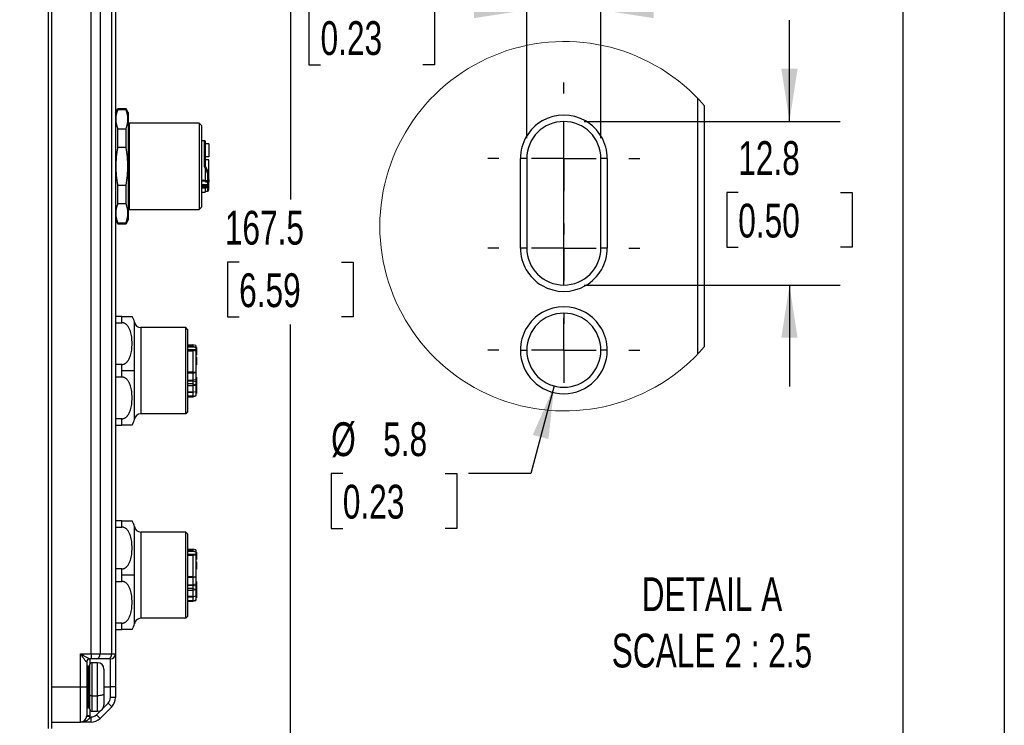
# Model space of a CAD drawing. Header units: millimetres. Extents: x 0 to 699, y 0 to 540.
# Tile 27 of 54: x 544 to 699, y 102 to 213. Entities that reach past the tile are written whole.
import ezdxf

# ---------------------------------------------------------------- set-up
doc = ezdxf.new("R2010")
doc.units = ezdxf.units.MM
doc.header["$LTSCALE"] = 2.5
doc.linetypes.add('CENTERX2', pattern=[20.32, 12.7, -2.54, 2.54, -2.54])
doc.layers.add('CENTER', color=40, linetype='CENTERX2')
doc.layers.add('DIMENSIONS', color=140, linetype='Continuous', lineweight=25)
doc.layers.add('TEXT', color=140, linetype='Continuous', lineweight=25)
doc.styles.add('SLDTEXTSTYLE0', font='TXT', dxfattribs={"width": 0.7})
doc.dimstyles.new('SLDDIMSTYLE1', dxfattribs={"dimtxt": 5.39502, "dimasz": 8.255, "dimexe": 0, "dimexo": 0.0625, "dimgap": 1.348755, "dimtad": 0, "dimtih": 1, "dimtoh": 1, "dimdec": 1, "dimrnd": 1e-09, "dimzin": 12, "dimdsep": 46, "dimtxsty": 'SLDTEXTSTYLE0', "dimsah": 1, "dimcen": 0.09, "dimadec": 0, "dimazin": 3, "dimtfac": 1, "dimtdec": 1, "dimtofl": 0, "dimtmove": 0, "dimatfit": 3, "dimfxl": 0, "dimfrac": 2, "dimtolj": 1, "dimtzin": 12, "dimarcsym": 0})
doc.dimstyles.new('SLDDIMSTYLE8', dxfattribs={"dimtxt": 5.39502, "dimasz": 8.255, "dimexe": 0, "dimexo": 0.0625, "dimgap": 1.348755, "dimtad": 0, "dimtih": 1, "dimtoh": 1, "dimdec": 1, "dimlfac": 0.5, "dimrnd": 1e-09, "dimzin": 12, "dimdsep": 46, "dimtxsty": 'SLDTEXTSTYLE0', "dimsah": 1, "dimcen": 0.09, "dimadec": 0, "dimazin": 3, "dimtfac": 1, "dimtdec": 1, "dimtmove": 0, "dimatfit": 0, "dimfxl": 0, "dimfrac": 2, "dimtolj": 1, "dimtzin": 12, "dimarcsym": 0})
doc.dimstyles.new('SLDDIMSTYLE9', dxfattribs={"dimtxt": 5.39502, "dimasz": 8.255, "dimexe": 0, "dimexo": 0.0625, "dimgap": 1.348755, "dimtad": 0, "dimtih": 1, "dimtoh": 1, "dimdec": 1, "dimlfac": 0.5, "dimrnd": 1e-09, "dimzin": 12, "dimdsep": 46, "dimtxsty": 'SLDTEXTSTYLE0', "dimsah": 1, "dimcen": 0, "dimadec": 0, "dimazin": 3, "dimtfac": 1, "dimtdec": 1, "dimtofl": 0, "dimtmove": 0, "dimatfit": 3, "dimfxl": 0, "dimfrac": 2, "dimtolj": 1, "dimtzin": 12, "dimarcsym": 0})

# ---------------------------------------------------------------- blocks, each defined once
blk = doc.blocks.new('_D_24')
at = {"layer": 'DIMENSIONS'}
for p, q in [((544.89, 256.84), (594.63, 256.84)), ((586.7, 256.84), (586.7, 184.62)), ((578.68, 174.84), (576.87, 174.84)), ((576.87, 174.84), (576.87, 166.27)), ((594.71, 174.84), (596.52, 174.84)), ((596.52, 174.84), (596.52, 166.27)), ((576.87, 166.27), (578.68, 166.27)), ((586.7, 89.34), (586.7, 165.06)), ((596.52, 166.27), (594.71, 166.27)), ((544.84, 89.34), (594.63, 89.34))]:
    blk.add_line(p, q, dxfattribs=at)
for points in [[(586.7, 256.84), (585.43, 248.59), (587.97, 248.59)], [(586.7, 89.34), (587.97, 97.6), (585.43, 97.6)]]:
    blk.add_solid(points, dxfattribs=at)
at = {"layer": 'DIMENSIONS', "char_height": 5.292, "attachment_point": 1, "style": 'SLDTEXTSTYLE0'}
for s, insert in [('167.5', (576.44, 182.87)), ('6.59', (578.68, 173.09))]:
    blk.add_mtext(s, dxfattribs=dict(at, insert=insert))
blk = doc.blocks.new('_D_25')
at = {"layer": 'DIMENSIONS'}
for p, q in [((664.86, 196.85), (664.86, 212.72)), ((632.7, 196.85), (672.79, 196.85)), ((656.84, 185.74), (655.03, 185.74)), ((655.03, 185.74), (655.03, 177.16)), ((672.87, 185.74), (674.68, 185.74)), ((674.68, 185.74), (674.68, 177.16)), ((655.03, 177.16), (656.84, 177.16)), ((674.68, 177.16), (672.87, 177.16)), ((632.7, 171.25), (672.79, 171.25)), ((664.86, 171.25), (664.86, 155.37))]:
    blk.add_line(p, q, dxfattribs=at)
for points in [[(664.86, 196.85), (666.13, 205.1), (663.59, 205.1)], [(664.86, 171.25), (663.59, 162.99), (666.13, 162.99)]]:
    blk.add_solid(points, dxfattribs=at)
at = {"layer": 'DIMENSIONS', "char_height": 5.292, "attachment_point": 1, "style": 'SLDTEXTSTYLE0'}
for s, insert in [('12.8', (656.84, 193.77)), ('0.50', (656.84, 183.98))]:
    blk.add_mtext(s, dxfattribs=dict(at, insert=insert))
blk = doc.blocks.new('_D_26')
at = {"layer": 'DIMENSIONS'}
for p, q in [((623.73, 194.22), (623.73, 222.24)), ((635.33, 194.22), (635.33, 222.24)), ((591.43, 214.3), (589.62, 214.3)), ((589.62, 214.3), (589.62, 205.73)), ((607.47, 214.3), (609.28, 214.3)), ((609.28, 214.3), (609.28, 205.73)), ((623.73, 214.3), (614.78, 214.3)), ((635.33, 214.3), (651.2, 214.3)), ((589.62, 205.73), (591.43, 205.73)), ((609.28, 205.73), (607.47, 205.73))]:
    blk.add_line(p, q, dxfattribs=at)
for points in [[(623.73, 214.3), (615.47, 215.57), (615.47, 213.03)], [(635.33, 214.3), (643.58, 213.03), (643.58, 215.57)]]:
    blk.add_solid(points, dxfattribs=at)
at = {"layer": 'DIMENSIONS', "char_height": 5.292, "attachment_point": 1, "style": 'SLDTEXTSTYLE0'}
for s, insert in [('5.8', (593.68, 222.33)), ('0.23', (591.43, 212.55))]:
    blk.add_mtext(s, dxfattribs=dict(at, insert=insert))
blk = doc.blocks.new('_D_27')
at = {"layer": 'DIMENSIONS'}
for p, q in [((628.03, 155.45), (624.35, 141.74)), ((594.92, 141.74), (593.11, 141.74)), ((593.11, 141.74), (593.11, 133.17)), ((610.95, 141.74), (612.76, 141.74)), ((612.76, 141.74), (612.76, 133.17)), ((624.35, 141.74), (614.58, 141.74)), ((593.11, 133.17), (594.92, 133.17)), ((612.76, 133.17), (610.95, 133.17))]:
    blk.add_line(p, q, dxfattribs=at)
blk.add_solid([(628.03, 155.45), (624.66, 147.8), (627.12, 147.14)], dxfattribs=at)
at = {"layer": 'DIMENSIONS', "char_height": 5.292, "attachment_point": 1, "style": 'SLDTEXTSTYLE0'}
for s, insert in [('%%c', (593.09, 149.77)), ('5.8', (601.24, 149.77)), ('0.23', (594.92, 139.99))]:
    blk.add_mtext(s, dxfattribs=dict(at, insert=insert))
blk = doc.blocks.new('SW_CENTERMARKSYMBOL_18')
at = {"layer": 'CENTER', "color": 0}
for p, q in [((0, 10.16), (0, 11.88)), ((0, 0), (0, 5.08)), ((-10.16, 0), (-11.88, 0)), ((0, 0), (-5.08, 0)), ((0, 0), (0, -5.08)), ((0, 0), (5.08, 0)), ((10.16, 0), (11.88, 0)), ((0, -10.16), (0, -11.88))]:
    blk.add_line(p, q, dxfattribs=at)
blk = doc.blocks.new('SW_CENTERMARKSYMBOL_19')
at = {"layer": 'CENTER', "color": 0}
for p, q in [((0, 10.16), (0, 11.88)), ((0, 0), (0, 5.08)), ((-10.16, 0), (-11.88, 0)), ((0, 0), (-5.08, 0)), ((0, 0), (0, -5.08)), ((0, 0), (5.08, 0)), ((10.16, 0), (11.88, 0)), ((0, -10.16), (0, -11.88))]:
    blk.add_line(p, q, dxfattribs=at)
blk = doc.blocks.new('SW_CENTERMARKSYMBOL_20')
at = {"layer": 'CENTER', "color": 0}
for p, q in [((0, 10.16), (0, 11.88)), ((0, 0), (0, 5.08)), ((-10.16, 0), (-11.88, 0)), ((0, 0), (-5.08, 0)), ((0, 0), (0, -5.08)), ((0, 0), (5.08, 0)), ((10.16, 0), (11.88, 0))]:
    blk.add_line(p, q, dxfattribs=at)

msp = doc.modelspace()

# ---------------------------------------------------------------- linework, layer by layer
at = {"color": 7, "linetype": 'Continuous'}
msp.add_line((698.506175, 539.756685), (698.506175, 0.006685), dxfattribs=at)
for p, q in [((548.814991, 101.842399), (548.814991, 295.342399)), ((549.314991, 295.342399), (549.314991, 101.842399)), ((555.486564, 113.542399), (555.486564, 234.142399)), ((556.900777, 234.142399), (556.900777, 113.542399)), ((558.729204, 113.542399), (558.729204, 234.142399)), ((559.314991, 234.142399), (559.314991, 113.542399)), ((650.527464, 160.480917), (650.527464, 200.441279)), ((651.527458, 199.339934), (651.527458, 161.582269)), ((559.314991, 198.242399), (559.661401, 198.842399)), ((559.661401, 198.682635), (559.661401, 198.842399)), ((560.968581, 198.842399), (559.661401, 198.842399)), ((560.968581, 198.682635), (559.661401, 198.682635)), ((560.968581, 198.682635), (560.968581, 198.842399)), ((561.314991, 198.242399), (560.968581, 198.842399)), ((561.314991, 198.242399), (561.314991, 181.442399)), ((572.414991, 196.592399), (561.514991, 196.592399)), ((561.514991, 189.842399), (561.514991, 196.592399)), ((572.814991, 196.192399), (572.414991, 196.592399)), ((572.414991, 196.592399), (572.414991, 189.842399)), ((572.814991, 189.842399), (572.814991, 196.192399)), ((559.661401, 192.800439), (559.661401, 195.724595)), ((559.661401, 195.724595), (560.968581, 195.724595)), ((560.968581, 192.800439), (560.968581, 195.724595)), ((560.968581, 192.800439), (559.661401, 192.800439)), ((572.814991, 193.892399), (573.214991, 193.892399)), ((573.214991, 193.892399), (573.214991, 189.842399)), ((573.414991, 189.842392), (573.414991, 193.692399)), ((573.914991, 193.331826), (573.414991, 193.331826)), ((573.914991, 193.331826), (573.914991, 191.331826)), ((573.914991, 191.331826), (573.414991, 191.331826)), ((561.514991, 183.092399), (561.514991, 189.842399)), ((572.414991, 189.842399), (572.414991, 183.092399)), ((572.814991, 183.492399), (572.814991, 189.842399)), ((573.214991, 189.842399), (573.214991, 189.792734)), ((573.414991, 189.842399), (573.214991, 189.842399)), ((573.914991, 190.831826), (573.414991, 190.831826)), ((573.914991, 188.831826), (573.914991, 190.831826)), ((622.727459, 177.04779), (622.727459, 191.047788)), ((623.727461, 191.047788), (622.727459, 191.047788)), ((623.727461, 191.047788), (623.727461, 177.04779)), ((636.327462, 191.047788), (635.32746, 191.047788)), ((635.32746, 177.04779), (635.32746, 191.047788)), ((636.327462, 191.047788), (636.327462, 177.04779)), ((573.414991, 187.636196), (573.414991, 189.371953)), ((573.714991, 188.740784), (573.714991, 187.636196)), ((573.914991, 188.795185), (573.81343, 188.795185)), ((573.914991, 188.831826), (573.911606, 188.831826)), ((573.914991, 187.745144), (573.914991, 188.795185)), ((559.661401, 183.960203), (559.661401, 186.884359)), ((559.661401, 186.884359), (560.968581, 186.884359)), ((560.968581, 183.960203), (560.968581, 186.884359)), ((573.414991, 187.636196), (572.814991, 187.636196)), ((572.814991, 187.546238), (573.714991, 187.546238)), ((572.814991, 187.545144), (573.714991, 187.545144)), ((572.814991, 187.013972), (573.414991, 187.013972)), ((573.414991, 186.755195), (572.814991, 186.755195)), ((573.714991, 186.59288), (572.814991, 186.59288)), ((573.414991, 187.636196), (573.714991, 187.636196)), ((573.414991, 187.418855), (573.414991, 187.545144)), ((573.414991, 187.418855), (573.714991, 187.418855)), ((573.414991, 187.013972), (573.714991, 187.013972)), ((573.414991, 186.755195), (573.414991, 187.013972)), ((573.714991, 186.755195), (573.414991, 186.755195)), ((573.714991, 187.636196), (573.714991, 187.546238)), ((573.714991, 187.546238), (573.714991, 187.545144)), ((573.714991, 187.418855), (573.714991, 187.013972)), ((573.714991, 187.013972), (573.714991, 186.755195)), ((573.714991, 186.755195), (573.714991, 186.59288)), ((573.714991, 186.59288), (573.714991, 186.446052)), ((573.856412, 186.713773), (573.856412, 186.97255)), ((573.914991, 187.745144), (573.914991, 187.412395)), ((573.914991, 186.87255), (573.914991, 187.412395)), ((573.914991, 186.613773), (573.914991, 186.87255)), ((573.914991, 186.137558), (573.914991, 186.613773)), ((572.814991, 186.446052), (573.414991, 186.446052)), ((572.814991, 185.792399), (573.214991, 185.792399)), ((573.214991, 185.792703), (573.214991, 185.792399)), ((573.714991, 186.446052), (573.414991, 186.446052)), ((573.714991, 186.446052), (573.714991, 185.945099)), ((560.968581, 183.960203), (559.661401, 183.960203)), ((572.414991, 183.092399), (572.814991, 183.492399)), ((561.514991, 183.092399), (572.414991, 183.092399)), ((559.314991, 181.442399), (559.661401, 180.842399)), ((559.661401, 180.842399), (559.661401, 181.002163)), ((559.661401, 181.002163), (560.968581, 181.002163)), ((559.661401, 180.842399), (560.968581, 180.842399)), ((561.314991, 181.442399), (560.968581, 180.842399)), ((560.968581, 180.842399), (560.968581, 181.002163)), ((623.727461, 177.04779), (622.727459, 177.04779)), ((636.327462, 177.04779), (635.32746, 177.04779)), ((560.314991, 166.342399), (559.314991, 166.342399)), ((559.314991, 165.360426), (560.314991, 165.360426)), ((560.314991, 165.360426), (560.314991, 166.342399)), ((562.292363, 157.842399), (562.292363, 165.442399)), ((563.281049, 164.592399), (563.281049, 151.092399)), ((570.314991, 164.592399), (563.281049, 164.592399)), ((570.314991, 151.092399), (570.314991, 164.592399)), ((570.614991, 164.292399), (570.314991, 164.592399)), ((570.614991, 164.292399), (570.614991, 151.392399)), ((570.614991, 161.917399), (571.414991, 161.917399)), ((571.914991, 161.783424), (571.414991, 161.917399)), ((571.414991, 161.917399), (571.414991, 161.667181)), ((571.414991, 161.667181), (570.614991, 161.667181)), ((571.837569, 161.525606), (570.614991, 161.525606)), ((571.914991, 161.100968), (570.614991, 161.100968)), ((571.281763, 161.001043), (570.614991, 161.001043)), ((570.614991, 160.97799), (571.414991, 160.97799)), ((571.414991, 160.97799), (571.414991, 157.597115)), ((571.914991, 160.940089), (571.749039, 160.971753)), ((571.837569, 161.525606), (571.914991, 161.507241)), ((571.914991, 161.783424), (571.914991, 161.507241)), ((571.914991, 161.507241), (571.914991, 161.100968)), ((572.014991, 161.455439), (571.914991, 161.455439)), ((571.914991, 161.244204), (572.014991, 161.244204)), ((571.914991, 161.100968), (571.914991, 160.940089)), ((571.914991, 161.045283), (572.014991, 161.045283)), ((571.914991, 160.940089), (571.914991, 157.605179)), ((571.914991, 160.869635), (572.014991, 160.869635)), ((571.914991, 160.693721), (572.014991, 160.693721)), ((572.014991, 160.494502), (571.914991, 160.494502)), ((572.014991, 161.455439), (572.014991, 161.244204)), ((572.014991, 161.244204), (572.014991, 161.045283)), ((572.014991, 161.045283), (572.014991, 160.869635)), ((572.014991, 160.869635), (572.014991, 160.693721)), ((572.014991, 160.693721), (572.014991, 160.494502)), ((572.014991, 160.494502), (572.014991, 160.283714)), ((622.727459, 161.047787), (623.727461, 161.047787)), ((636.327462, 161.047787), (635.32746, 161.047787)), ((560.314991, 158.824372), (559.314991, 158.824372)), ((560.314991, 157.842399), (560.314991, 158.824372)), ((571.914991, 160.283714), (572.014991, 160.283714)), ((571.914991, 159.940102), (572.014991, 159.940102)), ((571.914991, 159.869789), (572.014991, 159.869789)), ((571.914991, 159.058738), (572.014991, 159.058738)), ((572.014991, 159.940102), (572.014991, 159.869789)), ((572.014991, 159.869789), (572.014991, 159.058738)), ((572.014991, 159.058738), (572.014991, 158.768227)), ((560.314991, 156.860426), (560.314991, 157.842399)), ((562.292363, 157.842399), (560.314991, 157.842399)), ((562.292363, 150.242399), (562.292363, 157.842399)), ((571.414991, 157.597115), (570.614991, 157.597115)), ((571.414991, 157.467732), (570.614991, 157.467732)), ((571.414991, 157.597115), (571.914991, 157.605179)), ((571.414991, 157.597115), (571.414991, 157.467732)), ((571.414991, 157.467732), (571.914991, 157.562466)), ((571.414991, 157.467732), (571.414991, 156.339797)), ((571.914991, 158.768227), (572.014991, 158.768227)), ((571.914991, 157.605179), (571.914991, 157.562466)), ((571.914991, 157.562466), (571.914991, 156.434531)), ((559.314991, 156.860426), (560.314991, 156.860426)), ((570.614991, 156.339797), (571.414991, 156.339797)), ((571.414991, 156.198375), (570.614991, 156.198375)), ((571.414991, 155.76297), (570.614991, 155.76297)), ((571.914991, 156.434531), (571.414991, 156.339797)), ((571.414991, 156.339797), (571.414991, 156.198375)), ((571.414991, 156.198375), (571.414991, 155.76297)), ((571.914991, 156.103641), (571.414991, 156.198375)), ((571.414991, 155.76297), (571.414991, 155.506924)), ((571.414991, 155.76297), (571.914991, 155.668235)), ((572.014991, 156.840101), (571.914991, 156.840101)), ((572.014991, 156.592909), (571.914991, 156.592909)), ((572.014991, 156.518751), (571.914991, 156.518751)), ((571.914991, 156.434531), (571.914991, 156.103641)), ((572.014991, 156.271559), (571.914991, 156.271559)), ((571.914991, 156.103641), (571.914991, 155.668235)), ((572.014991, 156.840101), (572.014991, 156.592909)), ((572.014991, 156.592909), (572.014991, 156.518751)), ((572.014991, 156.518751), (572.014991, 156.271559)), ((572.014991, 156.271559), (572.014991, 155.60414)), ((570.614991, 155.506924), (571.414991, 155.506924)), ((571.414991, 154.50306), (570.614991, 154.50306)), ((570.614991, 154.466954), (571.414991, 154.466954)), ((571.414991, 155.506924), (571.914991, 155.583708)), ((571.414991, 155.506924), (571.414991, 154.50306)), ((571.414991, 154.50306), (571.914991, 154.612848)), ((571.414991, 154.466954), (571.914991, 154.600929)), ((571.414991, 154.50306), (571.414991, 154.466954)), ((571.414991, 154.466954), (571.414991, 153.833004)), ((571.914991, 155.668235), (571.914991, 155.583708)), ((572.014991, 155.60414), (571.914991, 155.60414)), ((571.914991, 155.583708), (571.914991, 154.612848)), ((572.014991, 155.543282), (571.914991, 155.543282)), ((571.914991, 154.612848), (571.914991, 154.600929)), ((571.914991, 154.600929), (571.914991, 153.927738)), ((572.014991, 154.293282), (571.914991, 154.293282)), ((572.014991, 155.543282), (572.014991, 154.293282)), ((571.414991, 153.833004), (570.614991, 153.833004)), ((570.614991, 153.774788), (571.414991, 153.774788)), ((570.614991, 153.767399), (571.414991, 153.767399)), ((571.414991, 153.833004), (571.914991, 153.927738)), ((571.914991, 153.908519), (571.414991, 153.774788)), ((571.414991, 153.767399), (571.914991, 153.901373)), ((571.414991, 153.833004), (571.414991, 153.774788)), ((571.414991, 153.774788), (571.414991, 153.767399)), ((571.914991, 153.927738), (571.914991, 153.908519)), ((571.914991, 153.908519), (571.914991, 153.901373)), ((570.614991, 151.392399), (570.314991, 151.092399)), ((560.314991, 150.324372), (559.314991, 150.324372)), ((560.314991, 149.342399), (560.314991, 150.324372)), ((570.314991, 151.092399), (563.281049, 151.092399)), ((559.314991, 149.342399), (560.314991, 149.342399)), ((560.314991, 134.342399), (559.314991, 134.342399)), ((560.314991, 133.360426), (560.314991, 134.342399)), ((559.314991, 133.360426), (560.314991, 133.360426)), ((562.292363, 125.842399), (562.292363, 133.442399)), ((563.281049, 132.592399), (563.281049, 119.092399)), ((570.314991, 132.592399), (563.281049, 132.592399)), ((570.314991, 119.092399), (570.314991, 132.592399)), ((570.614991, 132.292399), (570.314991, 132.592399)), ((570.614991, 132.292399), (570.614991, 119.392399)), ((570.614991, 129.917399), (571.414991, 129.917399)), ((571.414991, 129.667181), (570.614991, 129.667181)), ((571.837569, 129.525606), (570.614991, 129.525606)), ((571.914991, 129.783424), (571.414991, 129.917399)), ((571.414991, 129.917399), (571.414991, 129.667181)), ((571.837569, 129.525606), (571.914991, 129.507241)), ((571.914991, 129.783424), (571.914991, 129.507241)), ((571.914991, 129.100968), (570.614991, 129.100968)), ((571.281763, 129.001043), (570.614991, 129.001043)), ((570.614991, 128.97799), (571.414991, 128.97799)), ((571.414991, 128.97799), (571.414991, 125.597115)), ((571.914991, 128.940089), (571.749039, 128.971753)), ((571.914991, 129.507241), (571.914991, 129.100968)), ((572.014991, 129.455439), (571.914991, 129.455439)), ((571.914991, 129.244204), (572.014991, 129.244204)), ((571.914991, 129.100968), (571.914991, 128.939578)), ((571.914991, 129.045283), (572.014991, 129.045283)), ((571.914991, 128.940089), (571.914991, 125.605179)), ((571.914991, 128.869635), (572.014991, 128.869635)), ((571.914991, 128.693721), (572.014991, 128.693721)), ((572.014991, 128.494502), (571.914991, 128.494502)), ((571.914991, 128.283714), (572.014991, 128.283714)), ((572.014991, 129.455439), (572.014991, 129.244204)), ((572.014991, 129.244204), (572.014991, 129.045283)), ((572.014991, 129.045283), (572.014991, 128.869635)), ((572.014991, 128.869635), (572.014991, 128.693721)), ((572.014991, 128.693721), (572.014991, 128.494502)), ((572.014991, 128.494502), (572.014991, 128.283714)), ((560.314991, 126.824372), (559.314991, 126.824372)), ((560.314991, 125.842399), (560.314991, 126.824372)), ((571.914991, 127.940102), (572.014991, 127.940102)), ((571.914991, 127.869789), (572.014991, 127.869789)), ((571.914991, 127.058738), (572.014991, 127.058738)), ((571.914991, 126.768227), (572.014991, 126.768227)), ((572.014991, 127.940102), (572.014991, 127.869789)), ((572.014991, 127.869789), (572.014991, 127.058738)), ((572.014991, 127.058738), (572.014991, 126.768227)), ((560.314991, 124.860426), (560.314991, 125.842399)), ((562.292363, 125.842399), (560.314991, 125.842399)), ((562.292363, 118.242399), (562.292363, 125.842399)), ((571.414991, 125.597115), (570.614991, 125.597115)), ((571.414991, 125.467732), (570.614991, 125.467732)), ((571.414991, 125.597115), (571.914991, 125.605179)), ((571.414991, 125.597115), (571.414991, 125.467732)), ((571.414991, 125.467732), (571.914991, 125.562466)), ((571.414991, 125.467732), (571.414991, 124.339797)), ((571.914991, 125.605179), (571.914991, 125.562466)), ((571.914991, 125.562466), (571.914991, 124.434531)), ((559.314991, 124.860426), (560.314991, 124.860426)), ((570.614991, 124.339797), (571.414991, 124.339797)), ((571.414991, 124.198375), (570.614991, 124.198375)), ((571.414991, 123.76297), (570.614991, 123.76297)), ((570.614991, 123.506924), (571.414991, 123.506924)), ((571.914991, 124.434531), (571.414991, 124.339797)), ((571.414991, 124.339797), (571.414991, 124.198375)), ((571.414991, 124.198375), (571.414991, 123.76297)), ((571.914991, 124.103641), (571.414991, 124.198375)), ((571.414991, 123.76297), (571.414991, 123.506924)), ((571.414991, 123.76297), (571.914991, 123.668235)), ((571.414991, 123.506924), (571.914991, 123.583708)), ((571.414991, 123.506924), (571.414991, 122.50306)), ((572.014991, 124.840101), (571.914991, 124.840101)), ((572.014991, 124.592909), (571.914991, 124.592909)), ((572.014991, 124.518751), (571.914991, 124.518751)), ((571.914991, 124.434531), (571.914991, 124.103641)), ((572.014991, 124.271559), (571.914991, 124.271559)), ((571.914991, 124.103641), (571.914991, 123.668235)), ((571.914991, 123.668235), (571.914991, 123.583708)), ((572.014991, 123.60414), (571.914991, 123.60414)), ((571.914991, 123.583708), (571.914991, 122.612848)), ((572.014991, 123.543282), (571.914991, 123.543282)), ((572.014991, 124.840101), (572.014991, 124.592909)), ((572.014991, 124.592909), (572.014991, 124.518751)), ((572.014991, 124.518751), (572.014991, 124.271559)), ((572.014991, 124.271559), (572.014991, 123.60414)), ((572.014991, 123.543282), (572.014991, 122.293282)), ((571.414991, 122.50306), (570.614991, 122.50306)), ((570.614991, 122.466954), (571.414991, 122.466954)), ((571.414991, 121.833004), (570.614991, 121.833004)), ((571.414991, 122.50306), (571.914991, 122.612848)), ((571.414991, 122.466954), (571.914991, 122.600929)), ((571.414991, 122.50306), (571.414991, 122.466954)), ((571.414991, 122.466954), (571.414991, 121.833004)), ((571.414991, 121.833004), (571.914991, 121.927738)), ((571.914991, 121.908519), (571.414991, 121.774788)), ((571.414991, 121.767399), (571.914991, 121.901373)), ((571.414991, 121.833004), (571.414991, 121.774788)), ((571.914991, 122.612848), (571.914991, 122.600929)), ((571.914991, 122.600929), (571.914991, 121.927738)), ((572.014991, 122.293282), (571.914991, 122.293282)), ((571.914991, 121.927738), (571.914991, 121.908519)), ((571.914991, 121.908519), (571.914991, 121.901373)), ((570.614991, 121.774788), (571.414991, 121.774788)), ((570.614991, 121.767399), (571.414991, 121.767399)), ((571.414991, 121.774788), (571.414991, 121.767399)), ((570.314991, 119.092399), (563.281049, 119.092399)), ((570.614991, 119.392399), (570.314991, 119.092399)), ((560.314991, 118.324372), (559.314991, 118.324372)), ((559.314991, 117.342399), (560.314991, 117.342399)), ((560.314991, 117.342399), (560.314991, 118.324372)), ((553.814991, 113.542399), (555.486564, 113.542399)), ((553.814991, 108.342399), (553.814991, 113.542399)), ((555.486564, 112.742399), (555.301598, 112.742399)), ((555.314991, 112.742399), (555.314991, 111.842399)), ((555.486564, 113.542399), (555.486564, 112.742399)), ((555.486564, 113.542399), (556.900777, 113.542399)), ((556.335092, 112.742399), (555.486564, 112.742399)), ((558.163519, 112.742399), (556.335092, 112.742399)), ((556.900777, 113.542399), (558.729204, 113.542399)), ((558.514991, 112.742399), (558.163519, 112.742399)), ((558.514991, 108.342399), (558.514991, 112.742399)), ((558.729204, 113.542399), (559.314991, 113.542399)), ((559.314991, 113.542399), (559.314991, 108.342399)), ((554.814991, 112.242399), (554.806062, 112.242399)), ((554.814991, 112.242399), (554.814991, 108.342399)), ((555.114991, 111.592399), (555.014991, 111.592399)), ((555.014991, 111.592399), (555.014991, 108.342399)), ((555.114991, 108.342399), (555.114991, 111.592399)), ((555.314991, 107.064328), (555.314991, 111.842399)), ((556.514991, 112.142399), (555.614991, 112.142399)), ((555.614991, 112.142399), (555.614991, 106.954779)), ((556.514991, 106.954779), (556.514991, 112.142399)), ((557.514991, 111.142399), (557.514991, 107.319942)), ((549.314991, 108.342399), (553.814991, 108.342399)), ((553.814991, 108.342399), (554.814991, 108.342399)), ((553.814991, 102.842399), (553.814991, 108.342399)), ((554.814991, 108.342399), (554.814991, 103.842399)), ((555.014991, 108.342399), (554.814991, 108.342399)), ((555.114991, 108.342399), (555.014991, 108.342399)), ((555.014991, 108.342399), (555.014991, 105.092399)), ((555.114991, 108.342399), (555.314991, 108.342399)), ((555.114991, 105.092399), (555.114991, 108.342399)), ((557.514991, 108.342399), (558.514991, 108.342399)), ((559.314991, 108.342399), (558.514991, 108.342399)), ((558.514991, 106.670826), (558.514991, 108.342399)), ((559.314991, 108.342399), (559.314991, 106.670826)), ((555.314991, 104.842399), (555.314991, 107.064328)), ((555.614991, 106.954779), (556.514991, 106.954779)), ((555.614991, 106.954779), (555.614991, 104.542399)), ((556.514991, 104.542399), (556.514991, 106.954779)), ((557.514991, 107.319942), (557.514991, 105.542399)), ((559.314991, 106.670826), (558.514991, 106.670826)), ((555.014991, 105.092399), (555.114991, 105.092399)), ((558.729204, 105.256612), (556.900777, 103.428185)), ((557.377388, 105.036167), (558.163519, 105.822298)), ((558.729204, 105.256612), (558.163519, 105.822298)), ((555.301598, 103.642399), (554.806062, 103.709065)), ((555.314991, 103.842399), (554.814991, 103.842399)), ((555.301598, 103.642399), (555.486564, 103.642399)), ((555.314991, 104.842399), (555.314991, 103.842399)), ((555.486564, 102.842399), (555.486564, 103.642399)), ((555.614991, 104.542399), (556.514991, 104.542399)), ((556.335092, 103.993871), (557.021222, 104.680001)), ((556.900777, 103.428185), (556.335092, 103.993871)), ((549.314991, 102.842399), (553.814991, 102.842399)), ((555.486564, 102.842399), (553.814991, 102.842399))]:
    msp.add_line(p, q)
at = {"flags": 128}
for points in [[(573.21499, 189.792733), (573.240038, 189.740035), (573.265079, 189.687351), (573.29011, 189.634689), (573.315128, 189.582055), (573.340128, 189.529457), (573.365107, 189.476903), (573.390063, 189.424399), (573.414991, 189.371953)], [(573.914991, 187.745144), (573.911148, 187.723889), (573.899767, 187.703451), (573.881285, 187.684616), (573.856412, 187.668106), (573.826105, 187.654557), (573.791527, 187.644489), (573.754009, 187.638289), (573.714991, 187.636196)], [(573.414991, 185.819815), (573.414991, 185.853469), (573.414991, 185.900288), (573.414991, 185.960117), (573.414991, 186.03276), (573.414991, 186.117977), (573.414991, 186.215485), (573.414991, 186.324964), (573.414991, 186.446052)], [(555.614991, 106.954779), (555.556464, 106.956884), (555.500186, 106.963118), (555.44832, 106.973242), (555.402859, 106.986865), (555.36555, 107.003466), (555.337827, 107.022406), (555.320755, 107.042956), (555.314991, 107.064328)], [(557.514991, 107.319942), (557.495776, 107.248703), (557.43887, 107.1802), (557.34646, 107.117069), (557.222098, 107.061733), (557.070561, 107.01632), (556.897674, 106.982576), (556.710081, 106.961796), (556.514991, 106.954779)]]:
    msp.add_lwpolyline(points, dxfattribs=at)
at = {"color": 7, "linetype": 'Continuous', "lineweight": 18}
msp.add_arc((629.628614, 180.461102), 28.913141, 40.76438287, 319.23561713, dxfattribs=at)
for centre, radius, start, end in [((629.52746, 191.04779), 6.800001, 359.99998431, 180.00001569), ((561.514991, 196.792399), 0.2, 180, 270), ((629.52746, 191.047787), 5.799999, 0.00000949, 179.99999051), ((573.214991, 193.692399), 0.2, 0, 90), ((573.761291, 188.965406), 0.229344, 258.35289189, 312.08013829), ((573.714991, 188.795185), 0.2, 13.28252559, 26.56505128), ((573.714991, 188.795185), 0.2, 0, 13.28252559), ((573.714991, 187.745144), 0.2, 270, 0), ((573.764939, 185.866057), 1.553601, 84.45753516, 91.84236061), ((573.719312, 186.766593), 0.247417, 56.34938995, 91.00071017), ((573.719312, 186.507816), 0.247417, 56.34939005, 91.00071009), ((573.729828, 186.631466), 0.186006, 265.4248248, 354.54184059), ((573.789914, 186.866439), 0.125226, 2.79710425, 57.92528255), ((573.789914, 186.607662), 0.125226, 2.79710438, 57.92528233), ((573.189868, 186.729277), 0.936911, 271.53649333, 283.90316115), ((573.71869, 186.141402), 0.196338, 268.9204014, 358.87809635), ((561.514991, 182.892399), 0.2, 90, 180), ((629.52746, 177.047788), 6.800001, 179.99998431, 0.00001569), ((629.52746, 177.04779), 5.799999, 180.00000949, 359.99999051), ((629.52746, 161.047789), 6.800001, 359.99998431, 180.00001569), ((629.52746, 161.047786), 5.799999, 0.00000949, 179.99999051), ((560.314991, 165.142399), 2, 8.62692656, 36.91916691), ((563.281049, 165.592399), 1, 188.62692656, 270), ((629.52746, 161.047792), 6.800001, 180.00004708, 359.99995292), ((629.52746, 161.047788), 5.799999, 180.00000949, 359.99999051), ((560.314991, 150.542399), 2, 323.07158421, 351.37307344), ((563.281049, 150.092399), 1, 90, 171.37307344), ((560.314991, 133.142399), 2, 8.62692656, 36.91916691), ((563.281049, 133.592399), 1, 188.62692656, 270), ((563.281049, 118.092399), 1, 90, 171.37307344), ((560.314991, 118.542399), 2, 323.07158421, 351.37307344), ((555.30384, 112.244621), 0.497783, 90.2580874, 180.25578298), ((555.314991, 112.242399), 0.5, 90, 180), ((556.19367, 113.442399), 0.714143, 281.42175366, 8.04946698), ((558.022098, 113.442399), 0.714143, 281.42175366, 8.04946698), ((558.514991, 113.542399), 0.8, 270, 0), ((555.014991, 111.792399), 0.2, 180, 270), ((555.114991, 111.392399), 0.2, 0, 90), ((555.614991, 111.842399), 0.3, 90, 180), ((556.514991, 111.142399), 1, 0, 90), ((557.314991, 106.670826), 1.2, 315, 0), ((557.314991, 106.670826), 2, 315, 0), ((555.014991, 104.892399), 0.2, 90, 180), ((555.114991, 105.292399), 0.2, 270, 0), ((556.514991, 105.542399), 1, 270, 0), ((553.814991, 103.842399), 1, 270, 0), ((553.814991, 103.842399), 1.5, 352.33774434, 0), ((555.614991, 104.842399), 0.3, 180, 270), ((555.486564, 104.842399), 1.2, 270, 315), ((555.486564, 104.842399), 2, 270, 315)]:
    msp.add_arc(centre, radius, start, end)
for points, knots in [([(559.661401, 198.682635), (559.463291, 198.160628), (559.372726, 197.682535), (559.372726, 196.724694), (559.463291, 196.246602), (559.661401, 195.724595)], [0, 0, 0, 0, 0.5, 0.5, 1, 1, 1, 1]), ([(560.968581, 195.724595), (561.166691, 196.246602), (561.257256, 196.724694), (561.257256, 197.682535), (561.166691, 198.160628), (560.968581, 198.682635)], [0, 0, 0, 0, 0.5, 0.5, 1, 1, 1, 1]), ([(559.661401, 192.800439), (559.463291, 191.756425), (559.372726, 190.80024), (559.372726, 188.884557), (559.463291, 187.928373), (559.661401, 186.884359)], [0, 0, 0, 0, 0.5, 0.5, 1, 1, 1, 1]), ([(560.968581, 186.884359), (561.166691, 187.928373), (561.257256, 188.884557), (561.257256, 190.80024), (561.166691, 191.756425), (560.968581, 192.800439)], [0, 0, 0, 0, 0.5, 0.5, 1, 1, 1, 1]), ([(573.214991, 189.792734), (573.2267, 189.794985), (573.253859, 189.800207), (573.29498, 189.810388), (573.331891, 189.820388), (573.37153, 189.830891), (573.407007, 189.839412), (573.412411, 189.841434), (573.414991, 189.842399)], [0, 0, 0, 0, 0.1125463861, 0.2610375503, 0.4132048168, 0.5215375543, 0.7716328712, 1, 1, 1, 1]), ([(573.81343, 188.795194), (573.804012, 188.78922), (573.786434, 188.778069), (573.759364, 188.763072), (573.735905, 188.750764), (573.721483, 188.743882), (573.714991, 188.740784)], [0, 0, 0, 0, 0.3126641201, 0.5836222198, 0.8125639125, 1, 1, 1, 1]), ([(573.893876, 188.884628), (573.894724, 188.881021), (573.896597, 188.873049), (573.886437, 188.853734), (573.860877, 188.827851), (573.829995, 188.806595), (573.81343, 188.795194)], [0, 0, 0, 0, 0.1883030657, 0.4162027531, 0.6868536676, 1, 1, 1, 1]), ([(573.714991, 185.945099), (573.726452, 185.944278), (573.751843, 185.94246), (573.785258, 185.949869), (573.819924, 185.96553), (573.859852, 185.997016), (573.884872, 186.043586), (573.895874, 186.095426), (573.894655, 186.121125), (573.893876, 186.137558)], [0, 0, 0, 0, 0.1130629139, 0.250456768, 0.3425966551, 0.500829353, 0.7649800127, 0.8497137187, 1, 1, 1, 1]), ([(559.661401, 183.960203), (559.463291, 183.438196), (559.372726, 182.960104), (559.372726, 182.002262), (559.463291, 181.52417), (559.661401, 181.002163)], [0, 0, 0, 0, 0.5, 0.5, 1, 1, 1, 1]), ([(560.968581, 181.002163), (561.166691, 181.52417), (561.257256, 182.002262), (561.257256, 182.960104), (561.166691, 183.438196), (560.968581, 183.960203)], [0, 0, 0, 0, 0.5, 0.5, 1, 1, 1, 1]), ([(560.314991, 166.342399), (560.403044, 166.342399), (560.586982, 166.342399), (560.918985, 166.342399), (561.369561, 166.342399), (561.835109, 166.342399), (561.88185, 166.342399), (561.912928, 166.342399)], [0, 0, 0, 0, 0.0596432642, 0.1245916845, 0.252068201, 0.5026925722, 1, 1, 1, 1]), ([(560.314991, 158.824372), (560.345676, 158.825154), (560.40676, 158.82671), (560.497303, 158.839579), (560.585962, 158.860202), (560.672706, 158.8893), (560.757515, 158.926651), (560.840381, 158.972285), (560.921307, 159.026165), (561.000302, 159.088277), (561.077385, 159.158605), (561.152542, 159.237163), (561.301286, 159.412951), (561.49532, 159.73022), (561.720055, 160.316351), (561.881801, 161.116151), (561.932852, 162.093497), (561.881469, 163.071274), (561.71941, 163.870908), (561.494007, 164.457464), (561.283945, 164.799279), (561.093562, 165.014312), (560.951629, 165.140059), (560.802566, 165.238543), (560.646254, 165.308711), (560.482813, 165.352585), (560.370945, 165.357811), (560.314991, 165.360426)], [0, 0, 0, 0, 0.0103778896, 0.0206592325, 0.0309598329, 0.041394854, 0.0520751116, 0.0631040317, 0.0745756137, 0.0865734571, 0.0991706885, 0.1124305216, 0.1264071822, 0.1842781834, 0.2516657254, 0.3670581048, 0.5002097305, 0.6332844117, 0.7488462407, 0.8161041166, 0.8741282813, 0.899065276, 0.9217691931, 0.9426453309, 0.9622128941, 0.9810993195, 1, 1, 1, 1]), ([(571.414991, 161.667181), (571.415715, 161.66548), (571.417305, 161.661747), (571.428461, 161.654582), (571.444655, 161.646449), (571.46716, 161.636897), (571.495701, 161.625979), (571.5305, 161.613637), (571.57155, 161.599908), (571.623412, 161.58321), (571.686266, 161.564404), (571.760019, 161.544431), (571.811076, 161.532037), (571.837569, 161.525606)], [0, 0, 0, 0, 0.02817458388, 0.06185544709, 0.10508168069, 0.15981967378, 0.22703375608, 0.30724012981, 0.40074053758, 0.50772466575, 0.65943583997, 0.82328062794, 1, 1, 1, 1]), ([(571.749039, 160.971753), (571.715124, 160.977663), (571.650719, 160.988884), (571.560414, 160.995411), (571.480824, 160.993536), (571.436385, 160.983042), (571.414991, 160.97799)], [0, 0, 0, 0, 0.2879527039, 0.5468214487, 0.7818263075, 1, 1, 1, 1]), ([(560.314991, 150.324372), (560.345676, 150.325154), (560.40676, 150.32671), (560.497303, 150.339579), (560.585962, 150.360202), (560.672706, 150.3893), (560.757515, 150.426651), (560.840381, 150.472285), (560.921307, 150.526165), (561.000302, 150.588277), (561.077385, 150.658605), (561.152542, 150.737163), (561.301286, 150.912951), (561.49532, 151.23022), (561.720055, 151.816351), (561.881801, 152.616151), (561.932852, 153.593497), (561.881469, 154.571274), (561.71941, 155.370908), (561.494007, 155.957464), (561.283945, 156.299279), (561.093562, 156.514312), (560.951629, 156.640059), (560.802566, 156.738543), (560.646254, 156.808711), (560.482813, 156.852585), (560.370945, 156.857811), (560.314991, 156.860426)], [0, 0, 0, 0, 0.0103778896, 0.0206592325, 0.0309598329, 0.041394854, 0.0520751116, 0.0631040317, 0.0745756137, 0.0865734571, 0.0991706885, 0.1124305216, 0.1264071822, 0.1842781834, 0.2516657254, 0.3670581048, 0.5002097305, 0.6332844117, 0.7488462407, 0.8161041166, 0.8741282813, 0.899065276, 0.9217691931, 0.9426453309, 0.9622128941, 0.9810993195, 1, 1, 1, 1]), ([(561.913017, 149.342399), (561.913676, 149.342399), (561.997736, 149.342399), (561.806578, 149.342399), (561.367932, 149.342399), (560.916222, 149.342399), (560.585697, 149.342399), (560.402843, 149.342399), (560.314991, 149.342399)], [0, 0, 0, 0, 0.0039262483, 0.5007532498, 0.7495108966, 0.8763756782, 0.9406046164, 1, 1, 1, 1]), ([(560.314991, 134.342399), (560.403044, 134.342399), (560.586982, 134.342399), (560.918985, 134.342399), (561.369561, 134.342399), (561.835109, 134.342399), (561.88185, 134.342399), (561.912928, 134.342399)], [0, 0, 0, 0, 0.0596432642, 0.1245916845, 0.252068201, 0.5026925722, 1, 1, 1, 1]), ([(560.314991, 126.824372), (560.345676, 126.825154), (560.40676, 126.82671), (560.497303, 126.839579), (560.585962, 126.860202), (560.672706, 126.8893), (560.757515, 126.926651), (560.840381, 126.972285), (560.921307, 127.026165), (561.000302, 127.088277), (561.077385, 127.158605), (561.152542, 127.237163), (561.301286, 127.412951), (561.49532, 127.73022), (561.720055, 128.316351), (561.881801, 129.116151), (561.932852, 130.093497), (561.881469, 131.071274), (561.71941, 131.870908), (561.494007, 132.457464), (561.283945, 132.799279), (561.093562, 133.014312), (560.951629, 133.140059), (560.802566, 133.238543), (560.646254, 133.308711), (560.482813, 133.352585), (560.370945, 133.357811), (560.314991, 133.360426)], [0, 0, 0, 0, 0.0103778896, 0.0206592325, 0.0309598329, 0.041394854, 0.0520751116, 0.0631040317, 0.0745756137, 0.0865734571, 0.0991706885, 0.1124305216, 0.1264071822, 0.1842781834, 0.2516657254, 0.3670581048, 0.5002097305, 0.6332844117, 0.7488462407, 0.8161041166, 0.8741282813, 0.899065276, 0.9217691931, 0.9426453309, 0.9622128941, 0.9810993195, 1, 1, 1, 1]), ([(571.414991, 129.667181), (571.415715, 129.66548), (571.417305, 129.661747), (571.428461, 129.654582), (571.444655, 129.646449), (571.46716, 129.636897), (571.495701, 129.625979), (571.5305, 129.613637), (571.57155, 129.599908), (571.623412, 129.58321), (571.686266, 129.564404), (571.760019, 129.544431), (571.811076, 129.532037), (571.837569, 129.525606)], [0, 0, 0, 0, 0.0281745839, 0.0618554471, 0.1050816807, 0.1598196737, 0.227033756, 0.3072401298, 0.4007405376, 0.5077246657, 0.6594358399, 0.8232806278, 1, 1, 1, 1]), ([(571.749039, 128.971753), (571.715124, 128.977663), (571.650719, 128.988884), (571.560414, 128.995411), (571.480824, 128.993536), (571.436385, 128.983042), (571.414991, 128.97799)], [0, 0, 0, 0, 0.2879527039, 0.5468214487, 0.7818263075, 1, 1, 1, 1]), ([(560.314991, 118.324372), (560.345676, 118.325154), (560.40676, 118.32671), (560.497303, 118.339579), (560.585962, 118.360202), (560.672706, 118.3893), (560.757515, 118.426651), (560.840381, 118.472285), (560.921307, 118.526165), (561.000302, 118.588277), (561.077385, 118.658605), (561.152542, 118.737163), (561.301286, 118.912951), (561.49532, 119.23022), (561.720055, 119.816351), (561.881801, 120.616151), (561.932852, 121.593497), (561.881469, 122.571274), (561.71941, 123.370908), (561.494007, 123.957464), (561.283945, 124.299279), (561.093562, 124.514312), (560.951629, 124.640059), (560.802566, 124.738543), (560.646254, 124.808711), (560.482813, 124.852585), (560.370945, 124.857811), (560.314991, 124.860426)], [0, 0, 0, 0, 0.0103778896, 0.0206592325, 0.0309598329, 0.041394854, 0.0520751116, 0.0631040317, 0.0745756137, 0.0865734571, 0.0991706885, 0.1124305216, 0.1264071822, 0.1842781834, 0.2516657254, 0.3670581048, 0.5002097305, 0.6332844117, 0.7488462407, 0.8161041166, 0.8741282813, 0.899065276, 0.9217691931, 0.9426453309, 0.9622128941, 0.9810993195, 1, 1, 1, 1]), ([(561.913017, 117.342399), (561.913676, 117.342399), (561.997736, 117.342399), (561.806578, 117.342399), (561.367932, 117.342399), (560.916222, 117.342399), (560.585697, 117.342399), (560.402843, 117.342399), (560.314991, 117.342399)], [0, 0, 0, 0, 0.0039262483, 0.5007532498, 0.7495108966, 0.8763756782, 0.9406046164, 1, 1, 1, 1]), ([(554.806062, 112.242399), (554.802824, 112.243083), (554.796273, 112.244466), (554.781182, 112.255466), (554.762087, 112.272935), (554.738543, 112.297536), (554.710632, 112.329058), (554.678312, 112.367541), (554.620442, 112.439161), (554.524542, 112.564127), (554.394229, 112.739204), (554.251579, 112.935185), (554.117086, 113.120927), (553.969261, 113.327553), (553.872019, 113.462979), (553.814991, 113.542399)], [0, 0, 0, 0, 0.0320123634, 0.064783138, 0.0986591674, 0.1339547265, 0.1709479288, 0.2098805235, 0.2509600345, 0.3655267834, 0.5007153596, 0.6152514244, 0.7497935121, 0.8532671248, 1, 1, 1, 1]), ([(553.814991, 113.542399), (553.860345, 113.516379), (553.94483, 113.467909), (554.061973, 113.400734), (554.16027, 113.344676), (554.296221, 113.267315), (554.463402, 113.172036), (554.676292, 113.052525), (554.87048, 112.944877), (555.029875, 112.859925), (555.140971, 112.803598), (555.215518, 112.768904), (555.271448, 112.746711), (555.291799, 112.7438), (555.301598, 112.742399)], [0, 0, 0, 0, 0.0787968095, 0.1467825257, 0.2039573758, 0.2503223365, 0.384943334, 0.4996163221, 0.6349764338, 0.7494976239, 0.8209507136, 0.8857726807, 0.9450032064, 1, 1, 1, 1]), ([(555.301598, 103.642399), (555.296568, 103.622406), (555.28632, 103.581672), (555.262721, 103.522027), (555.232949, 103.462765), (555.196378, 103.404367), (555.153202, 103.347129), (555.103377, 103.291391), (555.0152, 103.207264), (554.870456, 103.102659), (554.676315, 103.004661), (554.463397, 102.929022), (554.263914, 102.881688), (554.043517, 102.849118), (553.899465, 102.844882), (553.814991, 102.842399)], [0, 0, 0, 0, 0.0310323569, 0.0632274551, 0.0968791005, 0.1322448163, 0.1695466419, 0.20897392, 0.2506870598, 0.3651644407, 0.5005294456, 0.6151590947, 0.7497845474, 0.8532694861, 1, 1, 1, 1])]:
    msp.add_open_spline(points, degree=3, knots=knots)
for points in [[(573.893876, 188.884628), (573.738537, 189.195306), (573.576373, 189.519635), (573.414991, 189.842399)], [(573.414991, 189.371953), (573.516252, 189.158911), (573.616884, 188.947191), (573.714991, 188.740784)], [(573.714991, 185.945099), (573.616884, 185.886756), (573.516252, 185.84473), (573.414991, 185.819815)]]:
    msp.add_open_spline(points, degree=3)
at = {"layer": 'CENTER'}
msp.add_line((629.52746, 171.247789), (629.52746, 196.847789), dxfattribs=at)
at = {"layer": 'TEXT'}
msp.add_line((682.625, 523.875), (682.625, 15.875), dxfattribs=at)

# ---------------------------------------------------------------- block references
at = {"layer": 'CENTER'}
for name, p in [('SW_CENTERMARKSYMBOL_18', (629.527462, 191.047788)), ('SW_CENTERMARKSYMBOL_19', (629.527462, 177.04779)), ('SW_CENTERMARKSYMBOL_20', (629.527462, 161.047787))]:
    msp.add_blockref(name, p, dxfattribs=at)

# ---------------------------------------------------------------- texts
at = {"layer": 'DIMENSIONS', "insert": (652.724964, 125.508633), "char_height": 5.29166667, "attachment_point": 2, "style": 'SLDTEXTSTYLE0'}
msp.add_mtext('DETAIL A^JSCALE 2 : 2.5', dxfattribs=at)

# ---------------------------------------------------------------- dimensions: what is measured, and where the dimension line sits
at = {"layer": 'DIMENSIONS'}
for base, p1, p2, dimstyle, picture, middle in [((586.695414, 89.342399), (541.714991, 256.842399), (541.669204, 89.342399), 'SLDDIMSTYLE1', '_D_24', (586.695414, 174.841549)), ((664.856168, 196.847789), (629.52746, 171.247789), (629.52746, 196.847789), 'SLDDIMSTYLE8', '_D_25', (664.856168, 185.736634))]:
    dim = msp.add_linear_dim(base=base, p1=p1, p2=p2, angle=90, dimstyle=dimstyle, dxfattribs=at)
    dim.commit()
    dim.dimension.update_dxf_attribs({"geometry": picture, "text_midpoint": middle, "dimtype": 160})
dim = msp.add_linear_dim(base=(623.72746, 214.304966), p1=(635.32746, 191.047789), p2=(623.72746, 191.047789), dimstyle='SLDDIMSTYLE8', dxfattribs=at)
dim.commit()
dim.dimension.update_dxf_attribs({"geometry": '_D_26', "text_midpoint": (599.450029, 214.304966), "dimtype": 160})
dim = msp.add_diameter_dim_2p(p1=(631.028611, 166.650159), p2=(628.02631, 155.445419), dimstyle='SLDDIMSTYLE9', dxfattribs=at)
dim.commit()
dim.dimension.update_dxf_attribs({"geometry": '_D_27', "text_midpoint": (602.936206, 141.741083), "dimtype": 163})

doc.saveas('drawing.dxf')
